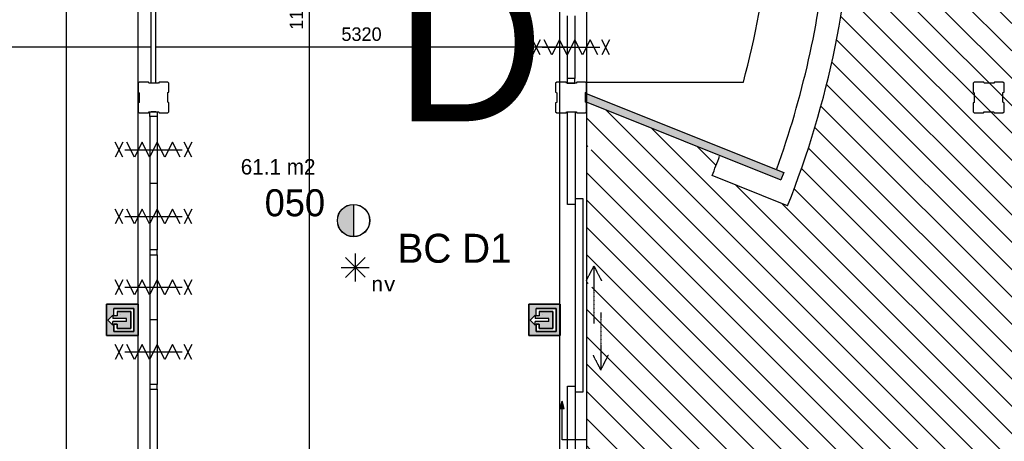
# Model space of a CAD drawing. Extents: x -1826 to 147704, y -44576 to 60962.
# Tile 11 of 75: x 106960 to 119694, y -20714 to -15260. Entities that reach past the tile are written whole.
import ezdxf
from ezdxf.enums import TextEntityAlignment as Align

# ---------------------------------------------------------------- set-up
doc = ezdxf.new("R2010")
doc.units = 0
doc.header["$MEASUREMENT"] = 0
doc.header["$PDMODE"] = 35
doc.header["$PDSIZE"] = -0.5
doc.linetypes.add('DASHED', pattern=[0.75, 0.5, -0.25])
doc.layers.get('0').update_dxf_attribs({"linetype": 'CONTINUOUS'})
doc.layers.get('DEFPOINTS').update_dxf_attribs({"linetype": 'CONTINUOUS'})
for name, color, linetype in [('-05$RESERVE', 252, 'CONTINUOUS'), ('AA$1A---_ARCEER', 252, 'CONTINUOUS'), ('AL22----_BINNENWAND', 252, 'CONTINUOUS'), ('AL32----_BINNENKOZIJN', 252, 'CONTINUOUS'), ('AM$1A---_MAATVOERING', 252, 'CONTINUOUS'), ('Betonpalen', 252, 'CONTINUOUS'), ('Brandweer', 252, 'CONTINUOUS'), ('LAYER01', 252, 'CONTINUOUS'), ('LAYER65', 252, 'DASHED'), ('M2', 252, 'CONTINUOUS'), ('OMPARTIMENTERING', 252, 'CONTINUOUS')]:
    doc.layers.add(name, color=color, linetype=linetype)
doc.styles.add('B-01', font='b-gbp')
doc.styles.add('MONOTXT', font='MONOTXT')
doc.dimstyles.new('BBA_STAND', dxfattribs={"dimtxt": 175, "dimasz": 1, "dimexe": 1, "dimexo": 0.001, "dimgap": 75, "dimtad": 1, "dimdec": 0, "dimzin": 0, "dimdsep": 46, "dimtxsty": 'B-01', "dimblk": 'NONE', "dimblk1": 'PIJL1', "dimblk2": 'NONE', "dimcen": 1, "dimse1": 1, "dimse2": 1, "dimclrd": 256, "dimclre": 256, "dimclrt": 256, "dimadec": 4, "dimazin": 0, "dimtfac": 1, "dimtdec": 0, "dimtmove": 0, "dimatfit": 2, "dimldrblk": 'PIJL1', "dimfxl": 1, "dimtfillclr": 256, "dimtolj": 1, "dimtzin": 0, "dimarcsym": 0})

# ---------------------------------------------------------------- blocks, each defined once
blk = doc.blocks.new('*D135')
at = {"layer": 'AM$1A---_MAATVOERING', "lineweight": -2, "transparency": 16777216}
blk.add_line((110702, -9370), (110702, -21200), dxfattribs=at)
at = {"layer": 'DEFPOINTS', "color": 0, "transparency": 16777216}
for p in [(110846, -9370), (110702, -21200), (110846, -21200)]:
    blk.add_point(p, dxfattribs=at)
at = {"layer": 'AM$1A---_MAATVOERING', "transparency": 16777216, "insert": (110540, -15065), "char_height": 175, "attachment_point": 5, "rotation": 90, "style": 'B-01'}
blk.add_mtext('\\A1;11830', dxfattribs=at)
blk = doc.blocks.new('_None')
blk = doc.blocks.new('PIJL1')
at = {"color": 1, "linetype": 'ByBlock'}
blk.add_line((0, 83), (0, -83), dxfattribs=at)
blk.add_solid([(-100, 17), (-100, -17), (0, 0)], dxfattribs=at)
blk = doc.blocks.new('*D136')
at = {"layer": 'AM$1A---_MAATVOERING', "lineweight": -2, "transparency": 16777216}
blk.add_line((108721, -15610), (114040, -15610), dxfattribs=at)
at = {"layer": 'DEFPOINTS', "color": 0, "transparency": 16777216}
for p in [(108721, -15174), (114040, -15174), (114040, -15610)]:
    blk.add_point(p, dxfattribs=at)
at = {"layer": 'AM$1A---_MAATVOERING', "transparency": 16777216, "insert": (111381, -15448), "char_height": 175, "attachment_point": 5, "style": 'B-01'}
blk.add_mtext('\\A1;5320', dxfattribs=at)
blk = doc.blocks.new('*D202')
at = {"layer": 'AM$1A---_MAATVOERING', "lineweight": -2, "transparency": 16777216}
blk.add_line((89491, -15610), (108661, -15610), dxfattribs=at)
at = {"layer": 'DEFPOINTS', "color": 0, "transparency": 16777216}
for p in [(89491, -15423), (108661, -15417), (108661, -15610)]:
    blk.add_point(p, dxfattribs=at)
at = {"layer": 'AM$1A---_MAATVOERING', "transparency": 16777216, "insert": (99076, -15448), "char_height": 175, "attachment_point": 5, "style": 'B-01'}
blk.add_mtext('\\A1;19170', dxfattribs=at)
blk = doc.blocks.new('*D203')
at = {"layer": 'AM$1A---_MAATVOERING', "lineweight": -2, "transparency": 16777216}
blk.add_line((107564, -29597), (107564, -14570), dxfattribs=at)
at = {"layer": 'DEFPOINTS', "color": 0, "transparency": 16777216}
for p in [(107564, -14570), (107816, -14570), (107816, -29597)]:
    blk.add_point(p, dxfattribs=at)
at = {"layer": 'AM$1A---_MAATVOERING', "transparency": 16777216, "insert": (107402, -22084), "char_height": 175, "attachment_point": 5, "rotation": 90, "style": 'B-01'}
blk.add_mtext('\\A1;15027', dxfattribs=at)

msp = doc.modelspace()

# ---------------------------------------------------------------- hatches: boundary and pattern name
at = {"layer": 'AA$1A---_ARCEER'}
msp.add_hatch(color=256, dxfattribs=at).paths.add_polyline_path([(116803.6, -17330.2), (116840.6, -17237.2), (114284.1, -16214.7), (114284.1, -16322.2)])
at = {"layer": 'AL32----_BINNENKOZIJN'}
msp.add_hatch(color=256, dxfattribs=at).paths.add_polyline_path([(113951.4, -20291.4), (114003.2, -20291.4), (113977.3, -20194.8)])
at = {"layer": 'Brandweer'}
msp.add_hatch(color=256, dxfattribs=at).paths.add_polyline_path([(111278, -18066.2), (111278, -17649.8, 1)])
h = msp.add_hatch(color=256, dxfattribs=at)
h.paths.add_polyline_path([(108084.3, -19347), (108490.7, -19347), (108490.7, -18940.6), (108084.3, -18940.6)])
h.paths.add_polyline_path([(108179.1, -19292.8), (108179.1, -19198), (108219.7, -19198), (108219.7, -19252.2), (108395.8, -19252.2), (108395.8, -19035.4), (108219.7, -19035.4), (108219.7, -19089.6), (108179.1, -19089.6), (108179.1, -18994.8), (108436.5, -18994.8), (108436.5, -19292.8)], flags=16)
h.paths.add_polyline_path([(108165.5, -19210.2), (108100.5, -19145.2), (108165.5, -19080.1), (108165.5, -19126.2), (108341.6, -19126.2), (108341.6, -19164.1), (108165.5, -19164.1)], flags=16)
h = msp.add_hatch(color=256, dxfattribs=at)
h.paths.add_polyline_path([(113544.9, -19347), (113951.3, -19347), (113951.3, -18940.6), (113544.9, -18940.6)])
h.paths.add_polyline_path([(113639.8, -19292.8), (113639.8, -19198), (113680.4, -19198), (113680.4, -19252.2), (113856.5, -19252.2), (113856.5, -19035.4), (113680.4, -19035.4), (113680.4, -19089.6), (113639.8, -19089.6), (113639.8, -18994.8), (113897.1, -18994.8), (113897.1, -19292.8)], flags=16)
h.paths.add_polyline_path([(113626.2, -19210.2), (113561.2, -19145.2), (113626.2, -19080.1), (113626.2, -19126.2), (113802.3, -19126.2), (113802.3, -19164.1), (113626.2, -19164.1)], flags=16)
at = {"layer": 'OMPARTIMENTERING'}
h = msp.add_hatch(dxfattribs=at)
h.set_pattern_fill('ANSI31', color=256, scale=2000, angle=-90, style=0)
h.set_pattern_definition([(315, (85188.27, 172733.54), (176.7767, 176.7767), [])])
h.paths.add_polyline_path([(117433.2, -10475.5), (117140.8, -10543.4, -0.0302398), (117379.2, -11937), (117329.2, -11942.5), (117342.2, -12061.5), (117391.8, -12057, -0.0302157), (117445.9, -13468.6), (117745.5, -13475.4, -0.0898221), (116890.2, -17666), (115915.2, -17276, 0.0063665), (116015.4, -17015.9), (114290.8, -16325.9), (114290.8, -16466), (114290, -16466), (114290, -16939), (114337.8, -16845.6), (114387.3, -16942.3), (114290, -16942.3), (114289.9, -17802.3), (114337.8, -17708.7), (114387.3, -17805.5), (114289.9, -17805.5), (114289.8, -18717), (114337.8, -18623.3), (114387.3, -18720.1), (114289.8, -18720.1), (114289.8, -19555.4), (114337.8, -19461.5), (114387.3, -19558.2), (114289.8, -19558.2), (114289.7, -20818.6), (114503.5, -20818.6), (114503.5, -21118.6), (114289.7, -21118.6), (114289.6, -21200.5), (114997.2, -21200.5), (116505.2, -21200.5), (116565.2, -21200.5), (117524.4, -21200.5), (117584.2, -21200.5), (117679.1, -21268.9), (117679.6, -21268.7), (117698.4, -21325.5), (117984.5, -22189.7), (118003.2, -22246.4), (118279.3, -23080.4), (118279.6, -23080.3), (118298.4, -23137.1), (118298.4, -23137.1), (118595.8, -24036.2), (118614.6, -24093), (118884.9, -24910), (118884.7, -24910.1), (118903.5, -24966.8), (118903.6, -24966.8), (118903.5, -24966.4), (118903.4, -24966.5), (118903.4, -24966.5), (118903.5, -24966.4), (118903.6, -24966.8), (118903.5, -24966.8), (119201.3, -25865.4), (119220.1, -25922.1), (119503.3, -26777), (119524.2, -26840), (119532.9, -26866), (119690.3, -26866), (119690.3, -27001.1), (119696.2, -27016.5), (119738.2, -27000.5), (120204.1, -26819.2), (120185.3, -26771.3), (119909.1, -26878.7), (119807.6, -26617.8), (120329.5, -26414.8), (120431, -26675.7), (120185.3, -26771.3), (120204.1, -26819.2), (120670.2, -26638), (120712.2, -26621.5), (120730.1, -26668.1), (120734.2, -26666.5), (120741.2, -26685), (120816.5, -26655.8, 0.0041409), (120824.8, -26677.4), (120842.9, -26717.9), (120895.2, -26694.5), (120894.6, -26693, -0.1310523), (120777.7, -25980.9), (120735.2, -25977), (120753.2, -25852.5), (120794.9, -25860.4, -0.1142275), (121048, -25281.8), (121014.2, -25256.5), (121093.2, -25159), (121125, -25187.3, -0.0146712), (121181.4, -25127.5, -0.1314074), (121807.6, -24765.7, -0.0657597), (122171.2, -24717.7, -0.0253998), (122313.2, -24724.9), (122318.2, -24682.5), (122442.3, -24700.5), (122434.2, -24742.6, -0.1092084), (122989.4, -24981.6), (123014.2, -24947), (123113.2, -25025), (123085.3, -25057.3, -0.1312556), (123492.4, -25654.4), (123533.7, -25640.3), (123502.2, -25558), (123531, -25547.3), (123567.2, -25639.5), (123618.2, -25619.5), (123589.5, -25544.8), (123589.2, -25545), (123575.2, -25507.5), (123668.2, -25471.5), (124143.2, -25286.5), (124236.2, -25250), (124290.9, -25228.9), (124028.5, -24435.5), (123871.1, -23031.2), (123410.8, -23162.5), (122008.6, -18925.4), (122302.2, -18860.4), (122463.8, -19348.7), (123802.7, -19088.4), (123525.6, -18459.4), (123800.2, -18338.5), (124001.6, -18793.5), (125755.7, -18276.8), (125222.3, -17549.9), (125464.2, -17372.5), (125758.5, -17773.5), (127393, -16870.9), (126711.4, -16273.6), (126909.2, -16048), (127283.3, -16375.8), (127748.1, -15966), (119790.2, -15966), (119790.2, -7566), (128261.2, -7566), (128075.6, -7129.7), (128332.5, -7020.5), (128551.7, -7535.9), (128290.2, -7647.1), (128290.2, -7794.6), (128667.7, -7794.6), (129208.1, -7648.2), (129208.1, -7648.2), (129266, -7632.5), (129972.8, -7441.4), (129972.8, -7417), (129672.8, -7417), (129672.8, -7117), (129936.4, -7117), (129431.8, -5943.8), (129070.7, -6142.2, -0.1262722), (129143.9, -6123.4, -1), (129143.9, -6427.4, -0.7757696), (129070.7, -6142.2), (128560.3, -6422.7), (128702.8, -6684.3), (128439.3, -6827.7), (128297.4, -6567.1), (128212.4, -6613.8), (128111.4, -6429.8), (128957.7, -5964.7), (127376.1, -4613.5), (127009.2, -4953), (126805.4, -4732.7), (127474.9, -4113.5), (125789.6, -3275.5), (125516.2, -3694), (125265, -3529.9), (125764.6, -2765.3), (123926, -2360.7), (123762.2, -2833), (123478.7, -2734.7), (123778.2, -1871.3), (121895.8, -1924.6), (121851.2, -2422.5), (121552.4, -2395.8), (121633.5, -1486.2), (119820.6, -1994.1), (119898.2, -2488), (119601.8, -2534.5), (119460.5, -1635.4), (117017.7, -2914.3), (117191.5, -3440.2), (116930.8, -3588), (116395.9, -1970.5), (116775, -1845.2), (115203.4, 2901.4), (114824.1, 2775.8), (114569.6, 3544.1), (114570.3, 3544.4), (114551.5, 3601), (114428.5, 3971.3), (114475.8, 3987), (114570.6, 4018.5), (114201.1, 5134), (114148.3, 5134), (114143.3, 5149), (114032.8, 5149), (114024.8, 5134), (113890.8, 5134), (113890.8, 5234), (112890.7, 5234), (112890.7, 5334), (109490.7, 5334), (109490.7, 5234), (108690.7, 5234), (108690.7, 4484), (108710.7, 4484), (108710.7, 4404), (108690.7, 4404), (108690.7, 2674), (108710.7, 2674), (108710.7, 2594), (108690.7, 2594), (108690.7, 864), (108710.7, 864), (108710.7, 784), (108690.7, 784), (108690.7, 119), (108756.8, 119), (108764.8, 134), (108890.8, 134), (108890.8, 2), (108875.8, -3), (108875.8, -128), (108890.8, -136), (108890.8, -266), (108762.8, -266), (108757.8, -251), (108690.7, -251), (108690.7, -915.6), (108710.7, -915.6), (108710.7, -995.6), (108690.7, -995.6), (108690.7, -2725.7), (108710.7, -2725.7), (108710.7, -2805.7), (108690.7, -2805.7), (108690.7, -4535.9), (108710.7, -4535.9), (108710.7, -4615.9), (108690.7, -4615.9), (108690.7, -5281), (108756.8, -5281), (108764.8, -5266), (108890.8, -5266), (108890.8, -5415.5), (112413.3, -5415.5), (112413.3, -5515.5), (113540.7, -5515.5, 0.0064435), (113339.9, -5317.2), (114054, -4574.7), (113975.5, -4574.7), (113975.5, -4174.7), (114175.5, -4174.7), (114175.5, -4574.7), (114081.7, -4574.7, -0.0786122), (116340.2, -7568.6, -0.1239668), (116474.8, -7828.9, -0.0588435)])

# ---------------------------------------------------------------- linework, layer by layer
at = {"layer": '-05$RESERVE'}
for p, q in [((108084.3, -18940.6), (108084.3, -19347)), ((108084.3, -19347), (108084.3, -18940.6)), ((108084.3, -19347), (108084.3, -18940.6)), ((108490.7, -18940.6), (108084.3, -18940.6)), ((108490.7, -19347), (108490.7, -18940.6)), ((113951.3, -18940.6, 2600), (113544.9, -18940.6, 2600)), ((113544.9, -19347, 2600), (113544.9, -18940.6, 2600)), ((113544.9, -19347, 2600), (113544.9, -18940.6, 2600)), ((113544.9, -18940.6, 2600), (113544.9, -19347, 2600)), ((113951.3, -19347, 2600), (113951.3, -18940.6, 2600)), ((108100.5, -19145.2), (108165.5, -19080.1)), ((108165.5, -19080.1), (108165.5, -19126.2)), ((108179.1, -19089.6), (108179.1, -18994.8)), ((108436.5, -18994.8), (108179.1, -18994.8)), ((108219.7, -19089.6), (108179.1, -19089.6)), ((108219.7, -19035.4), (108219.7, -19089.6)), ((108219.7, -19035.4), (108395.8, -19035.4)), ((108265.8, -19069.3), (108265.8, -19069.3)), ((108395.8, -19035.4), (108395.8, -19252.2)), ((108436.5, -19292.8), (108436.5, -18994.8)), ((113561.2, -19145.2, 2600), (113626.2, -19080.1, 2600)), ((113626.2, -19080.1, 2600), (113626.2, -19126.2, 2600)), ((113897.1, -18994.8, 2600), (113639.8, -18994.8, 2600)), ((113639.8, -19089.6, 2600), (113639.8, -18994.8, 2600)), ((113680.4, -19089.6, 2600), (113639.8, -19089.6, 2600)), ((113680.4, -19035.4, 2600), (113856.5, -19035.4, 2600)), ((113680.4, -19035.4, 2600), (113680.4, -19089.6, 2600)), ((113726.5, -19069.3, 2600), (113726.5, -19069.3, 2600)), ((113856.5, -19035.4, 2600), (113856.5, -19252.2, 2600)), ((113897.1, -19292.8, 2600), (113897.1, -18994.8, 2600)), ((108100.5, -19145.2), (108165.5, -19210.2)), ((108341.6, -19126.2), (108165.5, -19126.2)), ((108165.5, -19210.2), (108165.5, -19164.1)), ((108341.6, -19164.1), (108165.5, -19164.1)), ((108179.1, -19198), (108179.1, -19292.8)), ((108219.7, -19198), (108179.1, -19198)), ((108219.7, -19252.2), (108219.7, -19198)), ((108341.6, -19164.1), (108341.6, -19126.2)), ((113561.2, -19145.2, 2600), (113626.2, -19210.2, 2600)), ((113802.3, -19126.2, 2600), (113626.2, -19126.2, 2600)), ((113802.3, -19164.1, 2600), (113626.2, -19164.1, 2600)), ((113626.2, -19210.2, 2600), (113626.2, -19164.1, 2600)), ((113680.4, -19198, 2600), (113639.8, -19198, 2600)), ((113639.8, -19198, 2600), (113639.8, -19292.8, 2600)), ((113680.4, -19252.2, 2600), (113680.4, -19198, 2600)), ((113802.3, -19164.1, 2600), (113802.3, -19126.2, 2600)), ((108084.3, -19347), (108490.7, -19347)), ((108179.1, -19292.8), (108436.5, -19292.8)), ((108395.8, -19252.2), (108219.7, -19252.2)), ((113544.9, -19347, 2600), (113951.3, -19347, 2600)), ((113639.8, -19292.8, 2600), (113897.1, -19292.8, 2600)), ((113856.5, -19252.2, 2600), (113680.4, -19252.2, 2600))]:
    msp.add_line(p, q, dxfattribs=at)
for points in [[(108084.3, -18940.6), (108490.7, -18940.6), (108490.7, -19347), (108084.3, -19347), (108084.3, -18940.6)], [(108179.1, -19089.6), (108179.1, -18994.8), (108436.5, -18994.8), (108436.5, -19292.8), (108179.1, -19292.8), (108179.1, -19198), (108219.7, -19198), (108219.7, -19252.2), (108395.8, -19252.2), (108395.8, -19035.4), (108219.7, -19035.4), (108219.7, -19089.6), (108179.1, -19089.6)]]:
    msp.add_lwpolyline(points, dxfattribs=at)
at = {"layer": '-05$RESERVE', "elevation": 2600}
for points in [[(113544.9, -18940.6), (113951.3, -18940.6), (113951.3, -19347), (113544.9, -19347), (113544.9, -18940.6)], [(113639.8, -19089.6), (113639.8, -18994.8), (113897.1, -18994.8), (113897.1, -19292.8), (113639.8, -19292.8), (113639.8, -19198), (113680.4, -19198), (113680.4, -19252.2), (113856.5, -19252.2), (113856.5, -19035.4), (113680.4, -19035.4), (113680.4, -19089.6), (113639.8, -19089.6)]]:
    msp.add_lwpolyline(points, dxfattribs=at)
at = {"layer": 'AL22----_BINNENWAND'}
for points in [[(116890.2, -17666, 0.0898217), (117745.5, -13475.5)], [(116319.2, -16066, 0.0412977), (116645, -14289.4)], [(116750.2, -17191, 0.0629436), (117394.9, -14328.4)], [(115915.2, -17276, 0.0061469), (116012, -17024.9)]]:
    msp.add_lwpolyline(points, format="xyb", dxfattribs=at)
for points in [[(108661.2, -16079.5), (108660.7, -14570.5)], [(108721.2, -16079.5), (108720.7, -14570.5)], [(108721.2, -16079.5), (108661.2, -16079.5)], [(114296.7, -16199), (114296.7, -16066)], [(114296.7, -16066), (116319.2, -16066)], [(114284.7, -16323.5), (114284.7, -16216)], [(114284.7, -16216), (116841.2, -17238.5)], [(114284.7, -16323.5), (116804.2, -17331.5)], [(108720.7, -16451), (108660.7, -16451)], [(116890.2, -17666), (115915.2, -17276)], [(116841.2, -17238.5), (116804.2, -17331.5)], [(108641.4, -20037.1), (108641.4, -21140.7)], [(108740.4, -20037.1), (108740.4, -21140.7)]]:
    msp.add_lwpolyline(points, dxfattribs=at)
for points in [[(108740.4, -16451), (108740.4, -16510.7), (108641.4, -16510.7), (108641.4, -16451)], [(114145.3, -16451), (114145.3, -17651), (114045.3, -17651), (114045.3, -16451)], [(114145.3, -17577.2), (114145.3, -20074.2), (114245.3, -20074.2), (114245.3, -17577.2)], [(114144.9, -20000.5), (114144.9, -21200.5), (114044.9, -21200.5), (114044.9, -20000.5)]]:
    msp.add_lwpolyline(points, close=True, dxfattribs=at)
at = {"layer": 'AL32----_BINNENKOZIJN'}
for p, q in [((113951.4, -20291.4), (113977.3, -20194.8)), ((114003.2, -20291.4), (113977.3, -20194.8)), ((114003.2, -20291.4), (113951.4, -20291.4)), ((113977.3, -20694.5), (113977.3, -20291.4)), ((114289, -20694.5), (113977.3, -20694.5))]:
    msp.add_line(p, q, dxfattribs=at)
for points in [[(114040.4, -15211.8), (114040.4, -16021.2)], [(114140.2, -15211.8), (114140.2, -16021.2)], [(108641.4, -16510.7), (108641.4, -18237.1)], [(108740.4, -16510.7), (108740.4, -18237.1)], [(108641.4, -17373.9), (108690.7, -17373.9), (108740.4, -17373.9)], [(108641.4, -18301), (108641.4, -19977.3)], [(108740.4, -18301), (108740.4, -19977.3)], [(108641.4, -19139.2), (108690.7, -19139.2), (108740.4, -19139.2)]]:
    msp.add_lwpolyline(points, dxfattribs=at)
for points in [[(114140.2, -16081), (114140.2, -16021.2), (114040.4, -16021.2), (114040.4, -16081)], [(108740.4, -18301), (108740.4, -18237.1), (108641.4, -18237.1), (108641.4, -18301)], [(108740.4, -20037.1), (108740.4, -19977.3), (108641.4, -19977.3), (108641.4, -20037.1)]]:
    msp.add_lwpolyline(points, close=True, dxfattribs=at)
at = {"layer": 'Betonpalen'}
for points in [[(108506.1, -16066), (108491.1, -16081), (108491.1, -16196), (108506.1, -16204), (108506.1, -16329), (108491.1, -16334), (108491.1, -16451), (108506.1, -16466), (108625.1, -16466), (108633.1, -16451), (108758.1, -16451), (108763.1, -16466), (108876.1, -16466), (108891.1, -16451), (108891.1, -16336), (108876.1, -16328), (108876.1, -16203), (108891.1, -16198), (108891.1, -16081), (108876.1, -16066), (108765.1, -16066), (108757.1, -16081), (108632.1, -16081), (108627.1, -16066), (108506.1, -16066)], [(113906.8, -16066), (113891.8, -16081), (113891.8, -16196), (113906.8, -16204), (113906.8, -16329), (113891.8, -16334), (113891.8, -16451), (113906.8, -16466), (114025.8, -16466), (114033.8, -16451), (114158.8, -16451), (114163.8, -16466), (114276.8, -16466), (114291.8, -16451), (114291.8, -16336), (114276.8, -16328), (114276.8, -16203), (114291.8, -16198), (114291.8, -16081), (114276.8, -16066), (114165.8, -16066), (114157.8, -16081), (114032.8, -16081), (114027.8, -16066), (113906.8, -16066)], [(119305.9, -16066), (119290.9, -16081), (119290.9, -16196), (119305.9, -16204), (119305.9, -16329), (119290.9, -16334), (119290.9, -16451), (119305.9, -16466), (119424.9, -16466), (119432.9, -16451), (119557.9, -16451), (119562.9, -16466), (119675.9, -16466), (119690.9, -16451), (119690.9, -16336), (119675.9, -16328), (119675.9, -16203), (119690.9, -16198), (119690.9, -16081), (119675.9, -16066), (119564.9, -16066), (119556.9, -16081), (119431.9, -16081), (119426.9, -16066), (119305.9, -16066)]]:
    msp.add_lwpolyline(points, dxfattribs=at)
at = {"layer": 'Brandweer'}
for p, q in [((111278, -17648.5), (111278, -18067.5)), ((111299.1, -18285.1, 2600), (111299.1, -18645, 2600)), ((111171.9, -18337.8, 2600), (111426.3, -18592.3, 2600)), ((111171.9, -18593.6, 2600), (111427.6, -18337.8, 2600)), ((111118.3, -18466, 2600), (111480, -18466, 2600))]:
    msp.add_line(p, q, dxfattribs=at)
for points in [[(113692.2, -15519.8), (113592.2, -15713.3)], [(113692.2, -15713.3), (113592.2, -15519.8)], [(114436.2, -15713.3), (114337.2, -15519.8), (114238.2, -15713.3), (114139.2, -15519.8), (114040.2, -15713.3), (113941.2, -15519.8), (113842.2, -15713.3), (113743.2, -15519.8)], [(114587.2, -15519.8), (114487.2, -15713.3)], [(114587.2, -15713.3), (114487.2, -15519.8)], [(113717.2, -15616.5), (114462.2, -15616.5)], [(113717.2, -15616.5), (114462.2, -15616.5)], [(108293.2, -17039.1), (108193.2, -16845.6)], [(108293.2, -16845.6), (108193.2, -17039.1)], [(109037.2, -17039.1), (108938.2, -16845.6), (108839.2, -17039.1), (108740.2, -16845.6), (108641.2, -17039.1), (108542.2, -16845.6), (108443.2, -17039.1), (108344.2, -16845.6)], [(109188.2, -17039.1), (109088.2, -16845.6)], [(109188.2, -16845.6), (109088.2, -17039.1)], [(108318.2, -16942.3), (109063.2, -16942.3)], [(108318.2, -16942.3), (109063.2, -16942.3)], [(108490.7, -16942.3), (108690.7, -16942.3), (108890.7, -16942.3)], [(108293.2, -17902.3), (108193.2, -17708.7)], [(108293.2, -17708.7), (108193.2, -17902.3)], [(108318.2, -17805.5), (109063.2, -17805.5)], [(108318.2, -17805.5), (109063.2, -17805.5)], [(109037.2, -17902.3), (108938.2, -17708.7), (108839.2, -17902.3), (108740.2, -17708.7), (108641.2, -17902.3), (108542.2, -17708.7), (108443.2, -17902.3), (108344.2, -17708.7)], [(108490.7, -17805.5), (108690.7, -17805.5), (108890.7, -17805.5)], [(109188.2, -17902.3), (109088.2, -17708.7)], [(109188.2, -17708.7), (109088.2, -17902.3)], [(108293.2, -18816.8), (108193.2, -18623.3)], [(108293.2, -18623.3), (108193.2, -18816.8)], [(109037.2, -18816.8), (108938.2, -18623.3), (108839.2, -18816.8), (108740.2, -18623.3), (108641.2, -18816.8), (108542.2, -18623.3), (108443.2, -18816.8), (108344.2, -18623.3)], [(109188.2, -18816.8), (109088.2, -18623.3)], [(109188.2, -18623.3), (109088.2, -18816.8)], [(108318.2, -18720.1), (109063.2, -18720.1)], [(108318.2, -18720.1), (109063.2, -18720.1)], [(108490.7, -18720.1), (108690.7, -18720.1), (108890.7, -18720.1)], [(108293.2, -19655), (108193.2, -19461.5)], [(108293.2, -19461.5), (108193.2, -19655)], [(109037.2, -19655), (108938.2, -19461.5), (108839.2, -19655), (108740.2, -19461.5), (108641.2, -19655), (108542.2, -19461.5), (108443.2, -19655), (108344.2, -19461.5)], [(109188.2, -19655), (109088.2, -19461.5)], [(109188.2, -19461.5), (109088.2, -19655)], [(108318.2, -19558.2), (109063.2, -19558.2)], [(108318.2, -19558.2), (109063.2, -19558.2)], [(108490.7, -19558.2), (108690.7, -19558.2), (108890.7, -19558.2)]]:
    msp.add_lwpolyline(points, dxfattribs=at)
for radius in [209.5, 208.2]:
    msp.add_circle((111278, -17858), radius, dxfattribs=at)
at = {"layer": 'LAYER65'}
for p, q in [((114287.4, -18639.9), (114386.4, -18446.4)), ((114386.4, -18446.4), (114485.4, -18639.9)), ((114375.4, -19599.9), (114474.4, -19793.4)), ((114474.4, -19793.4), (114573.4, -19599.9))]:
    msp.add_line(p, q, dxfattribs=at)
for points in [[(114386.4, -18446.4), (114386.4, -19191.4)], [(114474.4, -19048.4), (114474.4, -19793.4)]]:
    msp.add_lwpolyline(points, dxfattribs=at)
at = {"layer": 'OMPARTIMENTERING', "ltscale": 800}
msp.add_line((113941, -8316), (113941, -21400.5), dxfattribs=at)
msp.add_lwpolyline([(108490.7, -24550.5), (108490.7, -7966), (114290.7, -7966), (114289.4, -24550.5)], close=True, dxfattribs=at)

# ---------------------------------------------------------------- texts
at = {"layer": 'Brandweer', "style": 'MONOTXT'}
msp.add_text('nv', height=185.94, rotation=360, dxfattribs=at).set_placement((111664.7, -18681.4, 2600), align=Align.MIDDLE)
at = {"layer": 'LAYER01', "style": 'B-01'}
for s, height, p in [('050', 350, (110128.7, -17803)), ('BC D1', 375, (111846, -18404))]:
    msp.add_text(s, height=height, rotation=0, dxfattribs=at).set_placement(p)
at = {"layer": 'LAYER01', "insert": (111809, -14574), "char_height": 2000, "width": 1683.04, "attachment_point": 1, "style": 'B-01'}
msp.add_mtext('D', dxfattribs=at)
at = {"layer": 'M2', "insert": (109819.3, -17062.5), "char_height": 200, "width": 1805, "attachment_point": 1, "rotation": 360, "style": 'B-01'}
msp.add_mtext('61.1 m2', dxfattribs=at)

# ---------------------------------------------------------------- dimensions: what is measured, and where the dimension line sits
at = {"layer": 'AM$1A---_MAATVOERING'}
dim = msp.add_linear_dim(base=(110702.3, -21200.5), p1=(110846.3, -9370.5), p2=(110846.3, -21200.5), angle=270, dimstyle='BBA_STAND', dxfattribs=at)
dim.commit()
dim.dimension.update_dxf_attribs({"geometry": '*D135', "text_midpoint": (110702.3, -15065.5), "dimtype": 160})
for base, p1, p2, angle, picture, middle in [((107564.2705426, -14570.4636182), (107815.6625551, -29596.9636182), (107815.6626787, -14570.4636182), 269.9999995, '*D203', (107401.7705426, -22083.7136182)), ((114040.4126738, -15610.4635553), (108720.9126738, -15173.9636256), (114040.4126738, -15173.9636694), 359.9999995, '*D136', (111380.6626738, -15447.9635553)), ((108661, -15610.5), (89491.4, -15423.5), (108661, -15417.1), 360, '*D202', (99076.2, -15448))]:
    dim = msp.add_linear_dim(base=base, p1=p1, p2=p2, angle=angle, dimstyle='BBA_STAND', dxfattribs=at)
    dim.commit()
    dim.dimension.update_dxf_attribs({"geometry": picture, "text_midpoint": middle})

doc.saveas('drawing.dxf')
